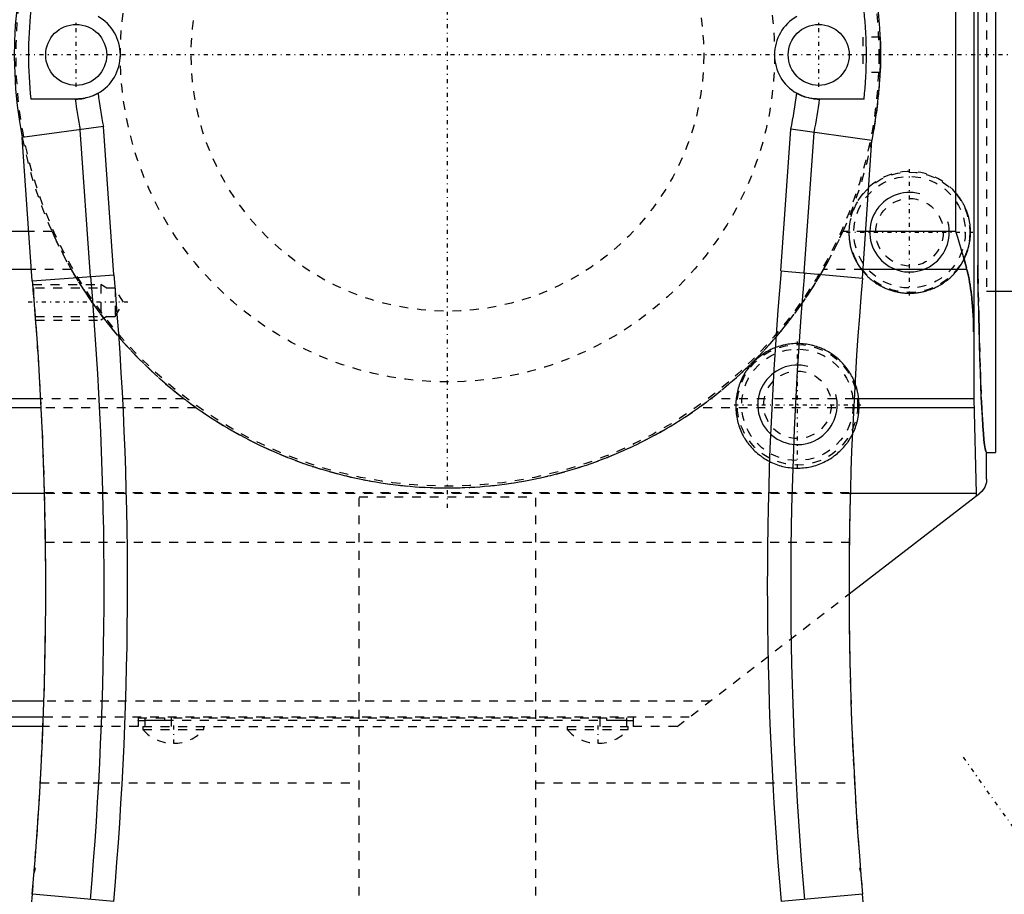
# Model space of a CAD drawing. Extents: x -216 to 565, y -1 to 791.
# Tile 8 of 12: x 52 to 163, y 625 to 724. Entities that reach past the tile are written whole.
import ezdxf

# ---------------------------------------------------------------- set-up
doc = ezdxf.new("R2010")
doc.units = 0
doc.linetypes.add('CENTER', pattern=[1.5, 0.45, -0.5, 0.05, -0.5])
doc.linetypes.add('DASHED', pattern=[2, 1, -1])
for name, color, linetype in [('AM_0', 7, 'CONTINUOUS'), ('AM_10', 7, 'CONTINUOUS'), ('AM_3', 7, 'DASHED'), ('AM_7', 7, 'CENTER')]:
    doc.layers.add(name, color=color, linetype=linetype)

msp = doc.modelspace()

# ---------------------------------------------------------------- linework, layer by layer
at = {"layer": 'AM_0', "color": 7, "linetype": 'CONTINUOUS'}
for p, q in [((162, 764.96), (162, 675)), ((159.58, 681.08), (159.61, 763.67)), ((160, 743.8), (160, 696.2)), ((157.53, 700), (157.53, 741.16)), ((58, 715), (52.86, 715)), ((147.14, 715), (142, 715)), ((61.09, 711.88), (51.9, 710.64)), ((62.26, 695.1), (61.09, 711.88)), ((59.62, 694.91), (58.46, 711.51)), ((137.73, 695.55), (138.85, 711.6)), ((148.03, 710.32), (138.85, 711.6)), ((140.37, 695.32), (141.48, 711.22)), ((53.03, 694.45), (51.9, 710.64)), ((146.95, 694.74), (148.03, 710.32)), ((52.65, 700), (25.74, 700)), ((157.53, 700), (147.31, 700)), ((52.95, 695.72), (24.51, 695.72)), ((53.03, 694.45), (62.29, 695.1)), ((137.73, 695.55), (146.96, 694.74)), ((158.76, 695.72), (147.01, 695.72)), ((162, 693.25), (164, 693.25)), ((54, 681.08), (21.69, 681.08)), ((159.58, 681.08), (146, 681.08)), ((159.85, 670.37), (159.58, 681.08)), ((54.05, 680.08), (21.24, 680.08)), ((159.59, 680.08), (145.95, 680.08)), ((161, 675), (162, 675)), ((161, 671.98), (161, 675)), ((54.42, 670.37), (22.43, 670.37)), ((145.44, 659), (160.22, 670.4)), ((159.85, 670.37), (145.58, 670.37)), ((159.85, 670.11), (159.85, 670.37)), ((54.35, 646.86), (43, 646.86)), ((54.29, 645.05), (43, 645.05)), ((54.25, 644), (44.58, 644)), ((52.56, 619.54), (53.04, 625.02)), ((62.25, 624.21), (53.04, 625.02)), ((146.96, 625.02), (137.75, 624.21)), ((147.44, 619.54), (146.96, 625.02))]:
    msp.add_line(p, q, dxfattribs=at)
for points in [[(60.48, 715.66, 0), (60.41, 715.62, 0), (60.26, 715.54, 0), (60.1, 715.46, 0), (60.03, 715.43, 0), (59.95, 715.4, 0), (59.79, 715.33, 0), (59.64, 715.28, 0), (59.48, 715.23, 0), (59.33, 715.18, 0), (59.18, 715.14, 0), (59.11, 715.12, 0), (59.03, 715.11, 0), (58.89, 715.08, 0), (58.75, 715.06, 0), (58.62, 715.04, 0), (58.49, 715.02, 0), (58.37, 715.01, 0), (58.31, 715.01, 0), (58.25, 715.01, 0), (58.15, 715, 0), (58.05, 715, 0), (58, 715, 0)], [(142, 715, 0), (141.95, 715, 0), (141.85, 715, 0), (141.75, 715.01, 0), (141.69, 715.01, 0), (141.63, 715.01, 0), (141.51, 715.02, 0), (141.38, 715.04, 0), (141.25, 715.06, 0), (141.11, 715.08, 0), (140.97, 715.11, 0), (140.89, 715.12, 0), (140.82, 715.14, 0), (140.67, 715.18, 0), (140.52, 715.23, 0), (140.36, 715.28, 0), (140.2, 715.33, 0), (140.05, 715.4, 0), (139.97, 715.43, 0), (139.9, 715.46, 0), (139.74, 715.54, 0), (139.59, 715.62, 0), (139.52, 715.66, 0)], [(158.76, 695.72, 0), (158.73, 695.84, 0), (158.67, 696.08, 0), (158.6, 696.31, 0), (158.57, 696.43, 0), (158.54, 696.55, 0), (158.47, 696.8, 0), (158.41, 697.04, 0), (158.16, 697.89, 0), (157.74, 699.32, 0), (157.53, 700, 0)], [(161, 675, 0), (160.97, 675.02, 0), (160.9, 675.16, 0), (160.83, 675.44, 0), (160.8, 675.64, 0), (160.77, 675.87, 0), (160.7, 676.44, 0), (160.64, 677.14, 0), (160.58, 677.98, 0), (160.52, 678.95, 0), (160.46, 680.06, 0), (160.43, 680.65, 0), (160.4, 681.28, 0), (160.34, 682.64, 0), (160.29, 684.11, 0), (160.24, 685.69, 0), (160.19, 687.38, 0), (160.14, 689.18, 0), (160.12, 690.12, 0), (160.1, 691.07, 0), (160.06, 693.06, 0), (160.02, 695.13, 0), (160, 696.2, 0)], [(159.53, 688.68, 0), (159.5, 690.03, 0), (159.41, 691.56, 0), (159.38, 691.98, 0), (159.34, 692.4, 0), (159.32, 692.6, 0), (159.29, 692.8, 0), (159.25, 693.19, 0), (159.19, 693.58, 0), (159.14, 693.95, 0), (159.08, 694.3, 0), (159.01, 694.65, 0), (158.98, 694.81, 0), (158.94, 694.97, 0), (158.87, 695.29, 0), (158.8, 695.58, 0), (158.76, 695.72, 0)], [(161, 671.98, 0), (161, 671.98, 0), (161, 671.98, 0), (161, 671.98, 0), (161, 671.97, 0), (161, 671.97, 0), (161, 671.97, 0), (161, 671.97, 0), (161, 671.96, 0), (161, 671.96, 0), (161, 671.96, 0), (161, 671.96, 0), (161, 671.96, 0), (161, 671.95, 0), (161, 671.95, 0), (161, 671.95, 0), (161, 671.95, 0), (161, 671.94, 0), (161, 671.94, 0), (161, 671.94, 0), (161, 671.94, 0), (161, 671.93, 0), (161, 671.93, 0), (161, 671.93, 0), (161, 671.93, 0), (161, 671.93, 0), (161, 671.92, 0), (161, 671.92, 0), (161, 671.92, 0), (161, 671.92, 0), (161, 671.91, 0), (161, 671.91, 0), (161, 671.91, 0), (161, 671.91, 0), (161, 671.91, 0), (161, 671.9, 0), (161, 671.9, 0), (161, 671.9, 0), (161, 671.89, 0), (161, 671.89, 0), (161, 671.89, 0), (161, 671.89, 0), (161, 671.89, 0), (161, 671.88, 0), (161, 671.87, 0), (161, 671.86, 0), (160.99, 671.84, 0), (160.99, 671.83, 0), (160.99, 671.82, 0), (160.99, 671.81, 0), (160.99, 671.79, 0), (160.99, 671.77, 0), (160.99, 671.76, 0), (160.98, 671.74, 0), (160.98, 671.73, 0), (160.98, 671.72, 0), (160.98, 671.7, 0), (160.98, 671.69, 0), (160.98, 671.68, 0), (160.97, 671.63, 0), (160.95, 671.53, 0), (160.92, 671.43, 0), (160.79, 671.1, 0), (160.45, 670.6, 0), (160.22, 670.4, 0)]]:
    msp.add_polyline3d(points, dxfattribs=at)
for centre in [(58, 720), (142, 720)]:
    msp.add_circle(centre, 3.45, dxfattribs=at)
for centre, radius, start, end in [((100, 720), 49, 348.6101, 191.0169), ((100, 720), 47.4, 173.9455, 186.0545), ((58, 720), 5, 299.7892, 60.2108), ((142, 720), 5, 119.7892, 240.2108), ((100, 720), 47.4, 353.9455, 6.0545), ((100, 720), 39.75, 186.2666, 191.7915), ((100, 720), 39.75, 347.7942, 353.7334), ((100, 720), 42.4, 186.772, 191.5438), ((100, 720), 42.4, 348.0551, 353.228), ((-345.44, 659.88), 409.25, 355, 4.9373), ((545.44, 659.88), 409.25, 175, 185), ((545.44, 659.88), 406.6, 175, 185), ((-345.44, 659.88), 400, 355, 4.9589), ((-345.44, 659.88), 406.6, 355, 4.9434), ((545.44, 659.88), 400, 175, 185)]:
    msp.add_arc(centre, radius, start, end, dxfattribs=at)
at = {"layer": 'AM_10', "color": 7, "linetype": 'CONTINUOUS'}
for centre in [(152.28, 699.93), (139.6, 680.4)]:
    msp.add_arc(centre, 4.5, 75, 15, dxfattribs=at)
at = {"layer": 'AM_3', "color": 6, "linetype": 'DASHED'}
for p, q in [((161, 746.75), (161, 693.25)), ((161, 746.75), (161, 693.25)), ((148.96, 722), (147, 722)), ((147, 722), (147, 718)), ((148.96, 718), (147, 718)), ((55.27, 700), (52.65, 700)), ((147.31, 700), (144.73, 700)), ((158.45, 696.88), (158.76, 695.72)), ((57.44, 695.72), (52.95, 695.72)), ((147.01, 695.72), (142.56, 695.72)), ((53.1, 694), (60.8, 694)), ((61.46, 693.62), (60.8, 694)), ((60.8, 694), (60.8, 690)), ((146.95, 694.74), (146.96, 694.74)), ((53.18, 693.62), (53.13, 693.67)), ((53.4, 690.38), (53.13, 693.67)), ((62.4, 693.62), (53.18, 693.62)), ((53.18, 693.62), (53.18, 693.1)), ((63.34, 692), (62.4, 693.62)), ((62.4, 693.62), (62.4, 690.38)), ((161, 693.25), (162, 693.25)), ((62.4, 690.38), (63.34, 692)), ((53.4, 690.38), (62.4, 690.38)), ((53.43, 690), (60.8, 690)), ((61.46, 690.38), (60.8, 690)), ((70.23, 681.08), (54, 681.08)), ((146, 681.08), (129.77, 681.08)), ((71.58, 680.08), (54.05, 680.08)), ((145.95, 680.08), (128.42, 680.08)), ((54.42, 670.5), (145.58, 670.5)), ((145.58, 670.37), (54.42, 670.37)), ((90, 618.88), (90, 670)), ((90, 670), (110, 670)), ((110, 618.88), (110, 670)), ((54.53, 664.88), (145.47, 664.88)), ((126, 644), (145.44, 659)), ((129.71, 646.86), (54.35, 646.86)), ((127.36, 645.05), (54.29, 645.05)), ((65, 645), (121, 645)), ((65, 645), (65, 644)), ((65.75, 645), (65.75, 644)), ((68, 645), (68, 644.73)), ((68.75, 645), (68.75, 644)), ((117.25, 645), (117.25, 644)), ((118, 645), (118, 644.73)), ((120.25, 645), (120.25, 644)), ((121, 645), (121, 644)), ((65, 644), (54.25, 644)), ((65.55, 644), (65.55, 643.66)), ((65.55, 644), (120.45, 644)), ((68, 644.73), (118, 644.73)), ((72.45, 643.66), (72.45, 644)), ((113.55, 644), (113.55, 643.66)), ((120.45, 643.66), (120.45, 644)), ((126, 644), (121, 644)), ((65.55, 643.66), (72.45, 643.66)), ((113.55, 643.66), (120.45, 643.66)), ((53.94, 637.64), (90, 637.64)), ((110, 637.64), (146.06, 637.64)), ((53.24, 627.44), (53.4, 627.93)), ((53.29, 627.99), (53.29, 628.01)), ((53.4, 627.93), (53.29, 628.01)), ((53.4, 627.93), (53.29, 627.99)), ((146.6, 627.93), (146.71, 628.01)), ((146.71, 627.99), (146.6, 627.93)), ((146.6, 627.93), (146.76, 627.44)), ((146.71, 628.01), (146.71, 627.99))]:
    msp.add_line(p, q, dxfattribs=at)
for points in [[(148.96, 722, 0), (148.96, 722, 0), (148.96, 722, 0), (148.96, 722, 0), (148.96, 722, 0), (148.96, 722, 0), (148.96, 722, 0), (148.96, 721.99, 0), (148.96, 721.99, 0), (148.96, 721.99, 0), (148.96, 721.99, 0), (148.96, 721.98, 0), (148.96, 721.98, 0), (148.96, 721.98, 0), (148.96, 721.97, 0), (148.96, 721.97, 0), (148.96, 721.96, 0), (148.96, 721.96, 0), (148.96, 721.95, 0), (148.96, 721.95, 0), (148.96, 721.94, 0), (148.96, 721.94, 0), (148.96, 721.93, 0), (148.96, 721.93, 0), (148.96, 721.92, 0), (148.96, 721.91, 0), (148.96, 721.91, 0), (148.96, 721.9, 0), (148.96, 721.89, 0), (148.96, 721.88, 0), (148.96, 721.87, 0), (148.96, 721.86, 0), (148.96, 721.85, 0), (148.97, 721.85, 0), (148.97, 721.84, 0), (148.97, 721.83, 0), (148.97, 721.82, 0), (148.97, 721.81, 0), (148.97, 721.79, 0), (148.97, 721.78, 0), (148.97, 721.77, 0), (148.97, 721.77, 0), (148.97, 721.75, 0), (148.97, 721.74, 0), (148.97, 721.72, 0), (148.97, 721.71, 0), (148.97, 721.69, 0), (148.97, 721.68, 0), (148.97, 721.68, 0), (148.97, 721.66, 0), (148.97, 721.64, 0), (148.97, 721.63, 0), (148.97, 721.61, 0), (148.97, 721.59, 0), (148.97, 721.58, 0), (148.97, 721.57, 0), (148.98, 721.56, 0), (148.98, 721.54, 0), (148.98, 721.52, 0), (148.98, 721.5, 0), (148.98, 721.48, 0), (148.98, 721.47, 0), (148.98, 721.46, 0), (148.98, 721.44, 0), (148.98, 721.42, 0), (148.98, 721.41, 0), (148.98, 721.4, 0), (148.98, 721.38, 0), (148.98, 721.36, 0), (148.98, 721.35, 0), (148.98, 721.34, 0), (148.98, 721.32, 0), (148.98, 721.3, 0), (148.98, 721.28, 0), (148.98, 721.26, 0), (148.98, 721.23, 0), (148.98, 721.22, 0), (148.99, 721.21, 0), (148.99, 721.19, 0), (148.99, 721.16, 0), (148.99, 721.14, 0), (148.99, 721.12, 0), (148.99, 721.09, 0), (148.99, 721.08, 0), (148.99, 721.07, 0), (148.99, 721.04, 0), (148.99, 721.02, 0), (148.99, 720.99, 0), (148.99, 720.97, 0), (148.99, 720.94, 0), (148.99, 720.93, 0), (148.99, 720.91, 0), (148.99, 720.89, 0), (148.99, 720.86, 0), (148.99, 720.83, 0), (148.99, 720.81, 0), (148.99, 720.78, 0), (148.99, 720.77, 0), (148.99, 720.75, 0), (148.99, 720.72, 0), (149, 720.7, 0), (149, 720.67, 0), (149, 720.64, 0), (149, 720.61, 0), (149, 720.6, 0), (149, 720.58, 0), (149, 720.56, 0), (149, 720.53, 0), (149, 720.51, 0), (149, 720.5, 0), (149, 720.47, 0), (149, 720.44, 0), (149, 720.43, 0), (149, 720.41, 0), (149, 720.38, 0), (149, 720.36, 0), (149, 720.33, 0), (149, 720.3, 0), (149, 720.27, 0), (149, 720.26, 0), (149, 720.24, 0), (149, 720.21, 0), (149, 720.18, 0), (149, 720.16, 0), (149, 720.13, 0), (149, 720.1, 0), (149, 720.08, 0), (149, 720.07, 0), (149, 720.04, 0), (149, 720.01, 0), (149, 720, 0)], [(149, 720, 0), (149, 719.99, 0), (149, 719.96, 0), (149, 719.93, 0), (149, 719.92, 0), (149, 719.9, 0), (149, 719.87, 0), (149, 719.84, 0), (149, 719.82, 0), (149, 719.79, 0), (149, 719.76, 0), (149, 719.74, 0), (149, 719.73, 0), (149, 719.7, 0), (149, 719.67, 0), (149, 719.64, 0), (149, 719.62, 0), (149, 719.59, 0), (149, 719.57, 0), (149, 719.56, 0), (149, 719.53, 0), (149, 719.5, 0), (149, 719.49, 0), (149, 719.47, 0), (149, 719.44, 0), (149, 719.42, 0), (149, 719.4, 0), (149, 719.39, 0), (149, 719.36, 0), (149, 719.33, 0), (149, 719.3, 0), (148.99, 719.28, 0), (148.99, 719.25, 0), (148.99, 719.23, 0), (148.99, 719.22, 0), (148.99, 719.19, 0), (148.99, 719.17, 0), (148.99, 719.14, 0), (148.99, 719.11, 0), (148.99, 719.09, 0), (148.99, 719.07, 0), (148.99, 719.06, 0), (148.99, 719.03, 0), (148.99, 719.01, 0), (148.99, 718.98, 0), (148.99, 718.96, 0), (148.99, 718.93, 0), (148.99, 718.92, 0), (148.99, 718.91, 0), (148.99, 718.88, 0), (148.99, 718.86, 0), (148.99, 718.84, 0), (148.99, 718.81, 0), (148.99, 718.79, 0), (148.98, 718.78, 0), (148.98, 718.77, 0), (148.98, 718.74, 0), (148.98, 718.72, 0), (148.98, 718.7, 0), (148.98, 718.68, 0), (148.98, 718.66, 0), (148.98, 718.65, 0), (148.98, 718.64, 0), (148.98, 718.62, 0), (148.98, 718.6, 0), (148.98, 718.59, 0), (148.98, 718.58, 0), (148.98, 718.56, 0), (148.98, 718.54, 0), (148.98, 718.53, 0), (148.98, 718.52, 0), (148.98, 718.5, 0), (148.98, 718.48, 0), (148.98, 718.46, 0), (148.98, 718.44, 0), (148.97, 718.43, 0), (148.97, 718.42, 0), (148.97, 718.41, 0), (148.97, 718.39, 0), (148.97, 718.37, 0), (148.97, 718.36, 0), (148.97, 718.34, 0), (148.97, 718.32, 0), (148.97, 718.32, 0), (148.97, 718.31, 0), (148.97, 718.29, 0), (148.97, 718.28, 0), (148.97, 718.26, 0), (148.97, 718.25, 0), (148.97, 718.23, 0), (148.97, 718.23, 0), (148.97, 718.22, 0), (148.97, 718.21, 0), (148.97, 718.19, 0), (148.97, 718.18, 0), (148.97, 718.17, 0), (148.97, 718.16, 0), (148.97, 718.15, 0), (148.96, 718.15, 0), (148.96, 718.14, 0), (148.96, 718.13, 0), (148.96, 718.12, 0), (148.96, 718.11, 0), (148.96, 718.1, 0), (148.96, 718.09, 0), (148.96, 718.09, 0), (148.96, 718.08, 0), (148.96, 718.07, 0), (148.96, 718.07, 0), (148.96, 718.06, 0), (148.96, 718.06, 0), (148.96, 718.05, 0), (148.96, 718.05, 0), (148.96, 718.04, 0), (148.96, 718.04, 0), (148.96, 718.03, 0), (148.96, 718.03, 0), (148.96, 718.02, 0), (148.96, 718.02, 0), (148.96, 718.02, 0), (148.96, 718.01, 0), (148.96, 718.01, 0), (148.96, 718.01, 0), (148.96, 718.01, 0), (148.96, 718, 0), (148.96, 718, 0), (148.96, 718, 0), (148.96, 718, 0), (148.96, 718, 0), (148.96, 718, 0), (148.96, 718, 0)], [(158.45, 696.88, 0), (158.55, 697.08, 0), (158.72, 697.49, 0), (158.87, 697.91, 0), (158.93, 698.13, 0), (158.99, 698.34, 0), (159.04, 698.6, 0), (159.06, 698.67, 0), (159.07, 698.74, 0), (159.08, 698.78, 0), (159.08, 698.81, 0), (159.09, 698.89, 0), (159.11, 698.96, 0), (159.12, 699.03, 0), (159.13, 699.1, 0), (159.13, 699.18, 0), (159.14, 699.21, 0), (159.14, 699.25, 0), (159.15, 699.32, 0), (159.16, 699.4, 0), (159.16, 699.47, 0), (159.17, 699.54, 0), (159.17, 699.62, 0), (159.17, 699.65, 0), (159.17, 699.69, 0), (159.18, 699.76, 0), (159.18, 699.84, 0), (159.18, 699.91, 0), (159.18, 699.99, 0), (159.18, 700.06, 0), (159.18, 700.1, 0), (159.17, 700.13, 0), (159.17, 700.21, 0), (159.17, 700.28, 0), (159.16, 700.35, 0), (159.16, 700.43, 0), (159.15, 700.5, 0), (159.15, 700.54, 0), (159.15, 700.57, 0), (159.14, 700.65, 0), (159.13, 700.72, 0), (159.13, 700.76, 0), (159.12, 700.79, 0), (159.11, 700.87, 0), (159.1, 700.94, 0), (159.1, 700.97, 0), (159.09, 701.01, 0), (159.08, 701.08, 0), (159.06, 701.16, 0), (159.05, 701.23, 0), (159.04, 701.3, 0), (159.02, 701.37, 0), (159.01, 701.41, 0), (159, 701.45, 0), (158.99, 701.52, 0), (158.97, 701.59, 0), (158.9, 701.84, 0), (158.76, 702.26, 0), (158.59, 702.68, 0), (158.48, 702.91, 0), (158.45, 702.98, 0), (158.42, 703.04, 0), (158.4, 703.08, 0), (158.38, 703.11, 0), (158.35, 703.18, 0), (158.31, 703.24, 0), (158.29, 703.27, 0), (158.27, 703.31, 0), (158.24, 703.37, 0), (158.2, 703.43, 0), (158.18, 703.47, 0), (158.16, 703.5, 0), (158.12, 703.56, 0), (158.08, 703.62, 0), (158.04, 703.69, 0), (158, 703.75, 0), (157.96, 703.81, 0), (157.94, 703.84, 0), (157.92, 703.87, 0), (157.87, 703.93, 0), (157.83, 703.99, 0), (157.79, 704.05, 0), (157.74, 704.11, 0), (157.7, 704.16, 0), (157.67, 704.19, 0), (157.65, 704.22, 0), (157.61, 704.28, 0), (157.56, 704.34, 0), (157.53, 704.37, 0)], [(55.27, 700, 0), (55.6, 699.28, 0), (56.29, 697.85, 0), (57.04, 696.43, 0), (57.44, 695.72, 0)], [(142.56, 695.72, 0), (142.96, 696.43, 0), (143.71, 697.85, 0), (144.4, 699.28, 0), (144.73, 700, 0)], [(145.41, 700, 0), (145.41, 699.88, 0), (145.41, 699.63, 0), (145.43, 699.38, 0), (145.44, 699.26, 0), (145.45, 699.13, 0), (145.49, 698.88, 0), (145.53, 698.63, 0), (145.58, 698.38, 0), (145.65, 698.13, 0), (145.72, 697.88, 0), (145.76, 697.75, 0), (145.8, 697.63, 0), (145.89, 697.39, 0), (145.99, 697.15, 0), (146.1, 696.92, 0), (146.21, 696.69, 0), (146.34, 696.46, 0), (146.4, 696.35, 0), (146.47, 696.24, 0), (146.61, 696.03, 0), (146.76, 695.82, 0), (146.83, 695.72, 0)], [(157.73, 695.72, 0), (157.86, 695.9, 0), (158.12, 696.28, 0), (158.34, 696.68, 0), (158.45, 696.88, 0)], [(160, 696.2, 0), (160.02, 695.13, 0), (160.06, 693.06, 0), (160.1, 691.07, 0), (160.12, 690.12, 0), (160.14, 689.18, 0), (160.19, 687.38, 0), (160.24, 685.69, 0), (160.29, 684.11, 0), (160.34, 682.64, 0), (160.4, 681.28, 0), (160.43, 680.65, 0), (160.46, 680.06, 0), (160.52, 678.95, 0), (160.58, 677.98, 0), (160.64, 677.14, 0), (160.7, 676.44, 0), (160.77, 675.87, 0), (160.8, 675.64, 0), (160.83, 675.44, 0), (160.9, 675.16, 0), (160.97, 675.02, 0), (161, 675, 0)], [(57.44, 695.72, 0), (57.71, 695.25, 0), (58.27, 694.32, 0), (58.85, 693.4, 0), (59.15, 692.94, 0), (59.45, 692.49, 0), (60.07, 691.6, 0), (60.71, 690.72, 0), (61.37, 689.86, 0), (62.05, 689.01, 0), (62.74, 688.17, 0), (63.1, 687.76, 0), (63.46, 687.35, 0), (64.19, 686.55, 0), (64.94, 685.77, 0), (65.71, 685, 0), (66.5, 684.24, 0), (67.3, 683.51, 0), (67.7, 683.15, 0), (68.12, 682.79, 0), (68.95, 682.09, 0), (69.8, 681.42, 0), (70.23, 681.08, 0)], [(129.77, 681.08, 0), (130.2, 681.42, 0), (131.05, 682.09, 0), (131.88, 682.79, 0), (132.3, 683.15, 0), (132.7, 683.51, 0), (133.5, 684.24, 0), (134.29, 685, 0), (135.06, 685.77, 0), (135.81, 686.55, 0), (136.54, 687.35, 0), (136.9, 687.76, 0), (137.26, 688.17, 0), (137.95, 689.01, 0), (138.63, 689.86, 0), (139.29, 690.72, 0), (139.93, 691.6, 0), (140.55, 692.49, 0), (140.85, 692.94, 0), (141.15, 693.4, 0), (141.73, 694.32, 0), (142.29, 695.25, 0), (142.56, 695.72, 0)], [(146.83, 695.72, 0), (146.87, 695.68, 0), (146.94, 695.58, 0), (147.01, 695.49, 0), (147.05, 695.45, 0), (147.09, 695.41, 0), (147.17, 695.32, 0), (147.24, 695.23, 0), (147.32, 695.15, 0), (147.41, 695.06, 0), (147.49, 694.98, 0), (147.53, 694.94, 0), (147.57, 694.9, 0), (147.66, 694.82, 0), (147.75, 694.74, 0), (147.83, 694.67, 0), (147.92, 694.59, 0), (148.01, 694.52, 0), (148.06, 694.48, 0), (148.11, 694.45, 0), (148.2, 694.38, 0), (148.29, 694.31, 0), (148.34, 694.27, 0), (148.39, 694.24, 0), (148.48, 694.18, 0), (148.58, 694.11, 0), (148.63, 694.08, 0), (148.68, 694.05, 0), (148.78, 693.99, 0), (148.88, 693.93, 0), (148.98, 693.87, 0), (149.09, 693.82, 0), (149.19, 693.77, 0), (149.24, 693.74, 0), (149.29, 693.71, 0), (149.4, 693.66, 0), (149.51, 693.62, 0), (149.61, 693.57, 0), (149.72, 693.53, 0), (149.83, 693.48, 0), (149.88, 693.46, 0), (149.94, 693.44, 0), (150.05, 693.4, 0), (150.16, 693.37, 0), (150.27, 693.33, 0), (150.38, 693.3, 0), (150.49, 693.27, 0), (150.55, 693.25, 0), (150.61, 693.24, 0), (150.72, 693.21, 0), (150.83, 693.18, 0), (150.95, 693.16, 0), (151.06, 693.14, 0), (151.18, 693.12, 0), (151.24, 693.11, 0), (151.29, 693.1, 0), (151.41, 693.09, 0), (151.52, 693.07, 0), (151.64, 693.06, 0), (151.76, 693.05, 0), (151.87, 693.04, 0), (151.93, 693.04, 0), (151.99, 693.04, 0), (152.11, 693.03, 0), (152.22, 693.03, 0), (152.28, 693.03, 0), (152.34, 693.03, 0), (152.46, 693.03, 0), (152.57, 693.04, 0), (152.63, 693.04, 0), (152.69, 693.04, 0), (152.8, 693.05, 0), (152.92, 693.06, 0), (153.04, 693.07, 0), (153.15, 693.09, 0), (153.27, 693.1, 0), (153.33, 693.11, 0), (153.38, 693.12, 0), (153.5, 693.14, 0), (153.61, 693.16, 0), (153.73, 693.18, 0), (153.84, 693.21, 0), (153.95, 693.24, 0), (154.01, 693.25, 0), (154.07, 693.27, 0), (154.18, 693.3, 0), (154.29, 693.33, 0), (154.4, 693.37, 0), (154.51, 693.4, 0), (154.62, 693.44, 0), (154.68, 693.46, 0), (154.73, 693.48, 0), (154.84, 693.53, 0), (154.95, 693.57, 0), (155.06, 693.62, 0), (155.16, 693.66, 0), (155.27, 693.71, 0), (155.32, 693.74, 0), (155.37, 693.77, 0), (155.47, 693.82, 0), (155.58, 693.87, 0), (155.68, 693.93, 0), (155.78, 693.99, 0), (155.88, 694.05, 0), (155.93, 694.08, 0), (155.98, 694.11, 0), (156.08, 694.18, 0), (156.17, 694.24, 0), (156.22, 694.27, 0), (156.27, 694.31, 0), (156.36, 694.38, 0), (156.46, 694.45, 0), (156.5, 694.48, 0), (156.55, 694.52, 0), (156.64, 694.59, 0), (156.73, 694.67, 0), (156.82, 694.74, 0), (156.9, 694.82, 0), (156.99, 694.9, 0), (157.03, 694.94, 0), (157.07, 694.98, 0), (157.16, 695.06, 0), (157.24, 695.15, 0), (157.32, 695.23, 0), (157.39, 695.32, 0), (157.47, 695.41, 0), (157.51, 695.45, 0), (157.55, 695.49, 0), (157.62, 695.58, 0), (157.69, 695.68, 0), (157.73, 695.72, 0)], [(158.76, 695.72, 0), (158.8, 695.58, 0), (158.87, 695.29, 0), (158.94, 694.97, 0), (158.98, 694.81, 0), (159.01, 694.65, 0), (159.08, 694.3, 0), (159.14, 693.95, 0), (159.19, 693.58, 0), (159.25, 693.19, 0), (159.29, 692.8, 0), (159.32, 692.6, 0), (159.34, 692.4, 0), (159.38, 691.98, 0), (159.41, 691.56, 0), (159.5, 690.03, 0), (159.53, 688.68, 0)], [(146.53, 681.08, 0), (146.52, 681.18, 0), (146.5, 681.36, 0), (146.47, 681.55, 0), (146.45, 681.64, 0), (146.43, 681.74, 0), (146.39, 681.92, 0), (146.35, 682.11, 0), (146.3, 682.29, 0), (146.24, 682.47, 0), (146.18, 682.65, 0), (146.15, 682.74, 0), (146.12, 682.83, 0), (146.05, 683.01, 0), (145.98, 683.18, 0), (145.9, 683.35, 0), (145.81, 683.52, 0), (145.73, 683.69, 0), (145.68, 683.77, 0), (145.63, 683.86, 0), (145.54, 684.02, 0), (145.43, 684.18, 0), (145.38, 684.26, 0), (145.33, 684.33, 0), (145.22, 684.49, 0), (145.1, 684.64, 0), (145.05, 684.71, 0), (144.99, 684.79, 0), (144.86, 684.93, 0), (144.74, 685.07, 0), (144.61, 685.21, 0), (144.47, 685.35, 0), (144.34, 685.48, 0), (144.27, 685.54, 0), (144.2, 685.6, 0), (144.05, 685.73, 0), (143.9, 685.85, 0), (143.75, 685.96, 0), (143.6, 686.07, 0), (143.44, 686.18, 0), (143.36, 686.23, 0), (143.28, 686.28, 0), (143.12, 686.38, 0), (142.96, 686.47, 0), (142.79, 686.56, 0), (142.62, 686.65, 0), (142.45, 686.73, 0), (142.36, 686.76, 0), (142.27, 686.8, 0), (142.1, 686.87, 0), (141.92, 686.94, 0), (141.74, 687, 0), (141.56, 687.05, 0), (141.38, 687.1, 0), (141.29, 687.13, 0), (141.19, 687.15, 0), (141.01, 687.19, 0), (140.82, 687.23, 0), (140.64, 687.26, 0), (140.45, 687.28, 0), (140.26, 687.3, 0), (140.17, 687.31, 0), (140.07, 687.32, 0), (139.88, 687.33, 0), (139.69, 687.33, 0), (139.6, 687.34, 0), (139.5, 687.33, 0), (139.31, 687.33, 0), (139.12, 687.32, 0), (139.03, 687.31, 0), (138.94, 687.3, 0), (138.75, 687.28, 0), (138.56, 687.26, 0), (138.37, 687.23, 0), (138.19, 687.19, 0), (138, 687.15, 0), (137.91, 687.13, 0), (137.82, 687.1, 0), (137.64, 687.05, 0), (137.45, 687, 0), (137.27, 686.94, 0), (137.1, 686.87, 0), (136.92, 686.8, 0), (136.83, 686.76, 0), (136.75, 686.73, 0), (136.58, 686.65, 0), (136.41, 686.56, 0), (136.24, 686.47, 0), (136.07, 686.38, 0), (135.91, 686.28, 0), (135.83, 686.23, 0), (135.75, 686.18, 0), (135.6, 686.07, 0), (135.44, 685.96, 0), (135.29, 685.85, 0), (135.14, 685.73, 0), (135, 685.6, 0), (134.93, 685.54, 0), (134.86, 685.48, 0), (134.72, 685.35, 0), (134.59, 685.21, 0), (134.46, 685.07, 0), (134.33, 684.93, 0), (134.21, 684.79, 0), (134.15, 684.71, 0), (134.09, 684.64, 0), (133.98, 684.49, 0), (133.87, 684.33, 0), (133.81, 684.26, 0), (133.76, 684.18, 0), (133.66, 684.02, 0), (133.56, 683.86, 0), (133.52, 683.77, 0), (133.47, 683.69, 0), (133.38, 683.52, 0), (133.3, 683.35, 0), (133.22, 683.18, 0), (133.15, 683.01, 0), (133.08, 682.83, 0), (133.04, 682.74, 0), (133.01, 682.65, 0), (132.95, 682.47, 0), (132.9, 682.29, 0), (132.85, 682.11, 0), (132.8, 681.92, 0), (132.76, 681.74, 0), (132.74, 681.64, 0), (132.73, 681.55, 0), (132.7, 681.36, 0), (132.67, 681.18, 0), (132.66, 681.08, 0)], [(70.23, 681.08, 0), (70.27, 681.05, 0), (70.35, 680.99, 0), (70.42, 680.93, 0), (70.46, 680.9, 0), (70.5, 680.87, 0), (70.58, 680.81, 0), (70.66, 680.75, 0), (70.74, 680.69, 0), (70.82, 680.64, 0), (70.9, 680.58, 0), (70.93, 680.55, 0), (70.97, 680.52, 0), (71.05, 680.47, 0), (71.12, 680.41, 0), (71.2, 680.36, 0), (71.27, 680.31, 0), (71.34, 680.25, 0), (71.38, 680.23, 0), (71.41, 680.2, 0), (71.48, 680.15, 0), (71.55, 680.11, 0), (71.58, 680.08, 0)], [(128.42, 680.08, 0), (128.45, 680.11, 0), (128.52, 680.15, 0), (128.59, 680.2, 0), (128.62, 680.23, 0), (128.66, 680.25, 0), (128.73, 680.31, 0), (128.8, 680.36, 0), (128.88, 680.41, 0), (128.95, 680.47, 0), (129.03, 680.52, 0), (129.07, 680.55, 0), (129.1, 680.58, 0), (129.18, 680.64, 0), (129.26, 680.69, 0), (129.34, 680.75, 0), (129.42, 680.81, 0), (129.5, 680.87, 0), (129.54, 680.9, 0), (129.58, 680.93, 0), (129.65, 680.99, 0), (129.73, 681.05, 0), (129.77, 681.08, 0)], [(132.66, 681.08, 0), (132.66, 681.05, 0), (132.65, 680.99, 0), (132.65, 680.93, 0), (132.65, 680.89, 0), (132.64, 680.86, 0), (132.64, 680.8, 0), (132.63, 680.74, 0), (132.63, 680.68, 0), (132.63, 680.62, 0), (132.63, 680.57, 0), (132.63, 680.54, 0), (132.62, 680.51, 0), (132.62, 680.45, 0), (132.62, 680.4, 0), (132.62, 680.35, 0), (132.62, 680.29, 0), (132.62, 680.24, 0), (132.62, 680.22, 0), (132.62, 680.2, 0), (132.62, 680.15, 0), (132.62, 680.1, 0), (132.62, 680.08, 0)], [(146.57, 680.08, 0), (146.57, 680.1, 0), (146.57, 680.15, 0), (146.58, 680.2, 0), (146.58, 680.22, 0), (146.58, 680.24, 0), (146.58, 680.29, 0), (146.57, 680.35, 0), (146.57, 680.4, 0), (146.57, 680.45, 0), (146.57, 680.51, 0), (146.57, 680.54, 0), (146.57, 680.57, 0), (146.57, 680.62, 0), (146.56, 680.68, 0), (146.56, 680.74, 0), (146.56, 680.8, 0), (146.55, 680.86, 0), (146.55, 680.89, 0), (146.55, 680.93, 0), (146.54, 680.99, 0), (146.54, 681.05, 0), (146.53, 681.08, 0)], [(71.58, 680.08, 0), (71.81, 679.92, 0), (72.27, 679.6, 0), (72.74, 679.28, 0), (72.97, 679.13, 0), (73.21, 678.97, 0), (73.68, 678.67, 0), (74.15, 678.37, 0), (74.63, 678.08, 0), (75.11, 677.79, 0), (75.6, 677.51, 0), (75.84, 677.37, 0), (76.09, 677.23, 0), (76.58, 676.96, 0), (77.07, 676.69, 0), (77.57, 676.43, 0), (78.07, 676.18, 0), (78.57, 675.93, 0), (78.83, 675.81, 0), (79.08, 675.69, 0), (79.59, 675.45, 0), (80.1, 675.22, 0), (80.36, 675.11, 0), (80.62, 675, 0), (81.13, 674.78, 0), (81.65, 674.56, 0), (81.91, 674.46, 0), (82.17, 674.36, 0), (82.7, 674.16, 0), (83.22, 673.96, 0), (83.75, 673.77, 0), (84.28, 673.59, 0), (84.82, 673.41, 0), (85.08, 673.33, 0), (85.35, 673.24, 0), (85.89, 673.08, 0), (86.43, 672.92, 0), (86.97, 672.77, 0), (87.51, 672.62, 0), (88.05, 672.48, 0), (88.32, 672.41, 0), (88.6, 672.35, 0), (89.14, 672.22, 0), (89.69, 672.1, 0), (90.24, 671.98, 0), (90.79, 671.87, 0), (91.34, 671.77, 0), (91.62, 671.72, 0), (91.9, 671.67, 0), (92.45, 671.58, 0), (93.01, 671.5, 0), (93.56, 671.42, 0), (94.12, 671.35, 0), (94.68, 671.29, 0), (94.96, 671.26, 0), (95.24, 671.23, 0), (95.79, 671.18, 0), (96.35, 671.14, 0), (96.91, 671.1, 0), (97.47, 671.07, 0), (98.04, 671.04, 0), (98.32, 671.03, 0), (98.6, 671.02, 0), (99.16, 671.01, 0), (99.72, 671, 0), (100, 671, 0), (100.28, 671, 0), (100.84, 671.01, 0), (101.4, 671.02, 0), (101.68, 671.03, 0), (101.96, 671.04, 0), (102.53, 671.07, 0), (103.09, 671.1, 0), (103.65, 671.14, 0), (104.21, 671.18, 0), (104.76, 671.23, 0), (105.04, 671.26, 0), (105.32, 671.29, 0), (105.88, 671.35, 0), (106.44, 671.42, 0), (106.99, 671.5, 0), (107.55, 671.58, 0), (108.1, 671.67, 0), (108.38, 671.72, 0), (108.66, 671.77, 0), (109.21, 671.87, 0), (109.76, 671.98, 0), (110.31, 672.1, 0), (110.86, 672.22, 0), (111.4, 672.35, 0), (111.68, 672.41, 0), (111.95, 672.48, 0), (112.49, 672.62, 0), (113.03, 672.77, 0), (113.57, 672.92, 0), (114.11, 673.08, 0), (114.65, 673.24, 0), (114.92, 673.33, 0), (115.18, 673.41, 0), (115.72, 673.59, 0), (116.25, 673.77, 0), (116.78, 673.96, 0), (117.3, 674.16, 0), (117.83, 674.36, 0), (118.09, 674.46, 0), (118.35, 674.56, 0), (118.87, 674.78, 0), (119.38, 675, 0), (119.64, 675.11, 0), (119.9, 675.22, 0), (120.41, 675.45, 0), (120.92, 675.69, 0), (121.17, 675.81, 0), (121.43, 675.93, 0), (121.93, 676.18, 0), (122.43, 676.43, 0), (122.93, 676.69, 0), (123.42, 676.96, 0), (123.91, 677.23, 0), (124.16, 677.37, 0), (124.4, 677.51, 0), (124.89, 677.79, 0), (125.37, 678.08, 0), (125.85, 678.37, 0), (126.32, 678.67, 0), (126.79, 678.97, 0), (127.03, 679.13, 0), (127.26, 679.28, 0), (127.73, 679.6, 0), (128.19, 679.92, 0), (128.42, 680.08, 0)], [(132.62, 680.08, 0), (132.62, 679.98, 0), (132.63, 679.78, 0), (132.65, 679.58, 0), (132.66, 679.48, 0), (132.67, 679.38, 0), (132.7, 679.18, 0), (132.73, 678.99, 0), (132.77, 678.79, 0), (132.81, 678.59, 0), (132.86, 678.4, 0), (132.89, 678.3, 0), (132.92, 678.21, 0), (132.98, 678.01, 0), (133.04, 677.83, 0), (133.11, 677.64, 0), (133.19, 677.45, 0), (133.27, 677.27, 0), (133.32, 677.18, 0), (133.36, 677.09, 0), (133.45, 676.91, 0), (133.55, 676.74, 0), (133.6, 676.65, 0), (133.65, 676.56, 0), (133.76, 676.39, 0), (133.87, 676.23, 0), (133.93, 676.15, 0), (133.99, 676.06, 0), (134.11, 675.91, 0), (134.24, 675.75, 0), (134.37, 675.6, 0), (134.5, 675.45, 0), (134.64, 675.3, 0), (134.71, 675.23, 0), (134.78, 675.16, 0), (134.93, 675.03, 0), (135.08, 674.9, 0), (135.24, 674.77, 0), (135.4, 674.65, 0), (135.56, 674.53, 0), (135.64, 674.47, 0), (135.72, 674.41, 0), (135.89, 674.3, 0), (136.06, 674.2, 0), (136.24, 674.1, 0), (136.41, 674.01, 0), (136.59, 673.92, 0), (136.68, 673.88, 0), (136.77, 673.83, 0), (136.96, 673.76, 0), (137.15, 673.68, 0), (137.33, 673.61, 0), (137.52, 673.55, 0), (137.72, 673.5, 0), (137.81, 673.47, 0), (137.91, 673.44, 0), (138.11, 673.4, 0), (138.3, 673.36, 0), (138.5, 673.32, 0), (138.7, 673.3, 0), (138.9, 673.27, 0), (139, 673.26, 0), (139.1, 673.26, 0), (139.3, 673.24, 0), (139.5, 673.24, 0), (139.6, 673.24, 0), (139.7, 673.24, 0), (139.9, 673.24, 0), (140.1, 673.26, 0), (140.2, 673.26, 0), (140.3, 673.27, 0), (140.5, 673.3, 0), (140.7, 673.32, 0), (140.89, 673.36, 0), (141.09, 673.4, 0), (141.28, 673.44, 0), (141.38, 673.47, 0), (141.48, 673.5, 0), (141.67, 673.55, 0), (141.86, 673.61, 0), (142.05, 673.68, 0), (142.24, 673.76, 0), (142.42, 673.83, 0), (142.51, 673.88, 0), (142.6, 673.92, 0), (142.78, 674.01, 0), (142.96, 674.1, 0), (143.13, 674.2, 0), (143.31, 674.3, 0), (143.47, 674.41, 0), (143.56, 674.47, 0), (143.64, 674.53, 0), (143.8, 674.65, 0), (143.96, 674.77, 0), (144.11, 674.9, 0), (144.26, 675.03, 0), (144.41, 675.16, 0), (144.48, 675.23, 0), (144.55, 675.3, 0), (144.69, 675.45, 0), (144.83, 675.6, 0), (144.96, 675.75, 0), (145.09, 675.91, 0), (145.21, 676.06, 0), (145.27, 676.15, 0), (145.32, 676.23, 0), (145.44, 676.39, 0), (145.54, 676.56, 0), (145.59, 676.65, 0), (145.65, 676.74, 0), (145.74, 676.91, 0), (145.84, 677.09, 0), (145.88, 677.18, 0), (145.92, 677.27, 0), (146, 677.45, 0), (146.08, 677.64, 0), (146.15, 677.83, 0), (146.22, 678.01, 0), (146.28, 678.21, 0), (146.31, 678.3, 0), (146.33, 678.4, 0), (146.38, 678.59, 0), (146.43, 678.79, 0), (146.47, 678.99, 0), (146.5, 679.18, 0), (146.52, 679.38, 0), (146.54, 679.48, 0), (146.55, 679.58, 0), (146.56, 679.78, 0), (146.57, 679.98, 0), (146.57, 680.08, 0)], [(53.94, 637.64, 0), (53.99, 638.53, 0), (54.08, 640.31, 0), (54.17, 642.1, 0), (54.2, 643, 0), (54.24, 643.9, 0), (54.31, 645.71, 0), (54.37, 647.52, 0), (54.42, 649.34, 0), (54.47, 651.17, 0), (54.5, 653, 0), (54.52, 653.91, 0), (54.53, 654.83, 0), (54.55, 656.67, 0), (54.56, 658.51, 0), (54.56, 660.35, 0), (54.55, 662.2, 0), (54.54, 664.04, 0), (54.53, 664.97, 0), (54.52, 665.89, 0), (54.48, 667.73, 0), (54.44, 669.58, 0), (54.42, 670.5, 0)], [(145.58, 670.5, 0), (145.56, 669.58, 0), (145.52, 667.73, 0), (145.48, 665.89, 0), (145.47, 664.97, 0), (145.46, 664.04, 0), (145.45, 662.2, 0), (145.44, 660.35, 0), (145.44, 658.51, 0), (145.45, 656.67, 0), (145.47, 654.83, 0), (145.48, 653.91, 0), (145.5, 653, 0), (145.53, 651.17, 0), (145.58, 649.34, 0), (145.63, 647.52, 0), (145.69, 645.71, 0), (145.76, 643.9, 0), (145.8, 643, 0), (145.83, 642.1, 0), (145.92, 640.31, 0), (146.01, 638.53, 0), (146.06, 637.64, 0)], [(65, 644.65, 0), (65, 644.66, 0), (65, 644.66, 0), (65, 644.66, 0), (65, 644.66, 0), (65, 644.66, 0), (65.01, 644.66, 0), (65.01, 644.66, 0), (65.01, 644.66, 0), (65.02, 644.66, 0), (65.02, 644.66, 0), (65.03, 644.66, 0), (65.03, 644.67, 0), (65.03, 644.67, 0), (65.04, 644.67, 0), (65.05, 644.67, 0), (65.06, 644.67, 0), (65.07, 644.67, 0), (65.07, 644.67, 0), (65.08, 644.67, 0), (65.09, 644.67, 0), (65.1, 644.67, 0), (65.1, 644.67, 0), (65.11, 644.68, 0), (65.12, 644.68, 0), (65.13, 644.68, 0), (65.14, 644.68, 0), (65.15, 644.68, 0), (65.16, 644.68, 0), (65.17, 644.68, 0), (65.19, 644.68, 0), (65.2, 644.68, 0), (65.22, 644.68, 0), (65.23, 644.68, 0), (65.24, 644.69, 0), (65.25, 644.69, 0), (65.27, 644.69, 0), (65.29, 644.69, 0), (65.31, 644.69, 0), (65.33, 644.69, 0), (65.34, 644.69, 0), (65.35, 644.69, 0), (65.37, 644.69, 0), (65.39, 644.69, 0), (65.41, 644.69, 0), (65.44, 644.7, 0), (65.46, 644.7, 0), (65.47, 644.7, 0), (65.48, 644.7, 0), (65.51, 644.7, 0), (65.53, 644.7, 0), (65.56, 644.7, 0), (65.58, 644.7, 0), (65.61, 644.7, 0), (65.62, 644.7, 0), (65.63, 644.7, 0), (65.66, 644.7, 0), (65.69, 644.7, 0), (65.72, 644.71, 0), (65.74, 644.71, 0), (65.77, 644.71, 0), (65.79, 644.71, 0), (65.8, 644.71, 0), (65.83, 644.71, 0), (65.86, 644.71, 0), (65.88, 644.71, 0), (65.89, 644.71, 0), (65.93, 644.71, 0), (65.96, 644.71, 0), (65.97, 644.71, 0), (65.99, 644.71, 0), (66.02, 644.71, 0), (66.05, 644.71, 0), (66.09, 644.72, 0), (66.12, 644.72, 0), (66.16, 644.72, 0), (66.17, 644.72, 0), (66.19, 644.72, 0), (66.23, 644.72, 0), (66.26, 644.72, 0), (66.3, 644.72, 0), (66.33, 644.72, 0), (66.37, 644.72, 0), (66.39, 644.72, 0), (66.41, 644.72, 0), (66.44, 644.72, 0), (66.48, 644.72, 0), (66.52, 644.72, 0), (66.56, 644.72, 0), (66.6, 644.72, 0), (66.61, 644.72, 0), (66.63, 644.72, 0), (66.67, 644.73, 0), (66.71, 644.73, 0), (66.75, 644.73, 0), (66.79, 644.73, 0), (66.83, 644.73, 0), (66.85, 644.73, 0), (66.87, 644.73, 0), (66.91, 644.73, 0), (66.95, 644.73, 0), (66.99, 644.73, 0), (67.04, 644.73, 0), (67.08, 644.73, 0), (67.1, 644.73, 0), (67.12, 644.73, 0), (67.16, 644.73, 0), (67.2, 644.73, 0), (67.22, 644.73, 0), (67.24, 644.73, 0), (67.29, 644.73, 0), (67.33, 644.73, 0), (67.35, 644.73, 0), (67.37, 644.73, 0), (67.41, 644.73, 0), (67.46, 644.73, 0), (67.5, 644.73, 0), (67.54, 644.73, 0), (67.59, 644.73, 0), (67.61, 644.73, 0), (67.63, 644.73, 0), (67.67, 644.73, 0), (67.72, 644.73, 0), (67.76, 644.73, 0), (67.8, 644.73, 0), (67.85, 644.73, 0), (67.87, 644.73, 0), (67.89, 644.73, 0), (67.93, 644.73, 0), (67.98, 644.73, 0), (68, 644.73, 0)], [(118, 644.73, 0), (118.02, 644.73, 0), (118.07, 644.73, 0), (118.11, 644.73, 0), (118.13, 644.73, 0), (118.15, 644.73, 0), (118.2, 644.73, 0), (118.24, 644.73, 0), (118.28, 644.73, 0), (118.33, 644.73, 0), (118.37, 644.73, 0), (118.39, 644.73, 0), (118.41, 644.73, 0), (118.46, 644.73, 0), (118.5, 644.73, 0), (118.54, 644.73, 0), (118.59, 644.73, 0), (118.63, 644.73, 0), (118.65, 644.73, 0), (118.67, 644.73, 0), (118.71, 644.73, 0), (118.76, 644.73, 0), (118.78, 644.73, 0), (118.8, 644.73, 0), (118.84, 644.73, 0), (118.88, 644.73, 0), (118.9, 644.73, 0), (118.92, 644.73, 0), (118.96, 644.73, 0), (119.01, 644.73, 0), (119.05, 644.73, 0), (119.09, 644.73, 0), (119.13, 644.73, 0), (119.15, 644.73, 0), (119.17, 644.73, 0), (119.21, 644.73, 0), (119.25, 644.73, 0), (119.29, 644.73, 0), (119.33, 644.73, 0), (119.37, 644.72, 0), (119.39, 644.72, 0), (119.4, 644.72, 0), (119.44, 644.72, 0), (119.48, 644.72, 0), (119.52, 644.72, 0), (119.56, 644.72, 0), (119.59, 644.72, 0), (119.61, 644.72, 0), (119.63, 644.72, 0), (119.67, 644.72, 0), (119.7, 644.72, 0), (119.74, 644.72, 0), (119.77, 644.72, 0), (119.81, 644.72, 0), (119.83, 644.72, 0), (119.84, 644.72, 0), (119.88, 644.72, 0), (119.91, 644.72, 0), (119.95, 644.71, 0), (119.98, 644.71, 0), (120.01, 644.71, 0), (120.03, 644.71, 0), (120.04, 644.71, 0), (120.07, 644.71, 0), (120.11, 644.71, 0), (120.12, 644.71, 0), (120.14, 644.71, 0), (120.17, 644.71, 0), (120.2, 644.71, 0), (120.21, 644.71, 0), (120.23, 644.71, 0), (120.26, 644.71, 0), (120.28, 644.71, 0), (120.31, 644.7, 0), (120.34, 644.7, 0), (120.37, 644.7, 0), (120.38, 644.7, 0), (120.39, 644.7, 0), (120.42, 644.7, 0), (120.44, 644.7, 0), (120.47, 644.7, 0), (120.49, 644.7, 0), (120.52, 644.7, 0), (120.53, 644.7, 0), (120.54, 644.7, 0), (120.56, 644.7, 0), (120.59, 644.69, 0), (120.61, 644.69, 0), (120.63, 644.69, 0), (120.65, 644.69, 0), (120.66, 644.69, 0), (120.67, 644.69, 0), (120.69, 644.69, 0), (120.71, 644.69, 0), (120.73, 644.69, 0), (120.75, 644.69, 0), (120.76, 644.69, 0), (120.77, 644.68, 0), (120.78, 644.68, 0), (120.8, 644.68, 0), (120.81, 644.68, 0), (120.83, 644.68, 0), (120.84, 644.68, 0), (120.85, 644.68, 0), (120.86, 644.68, 0), (120.87, 644.68, 0), (120.88, 644.68, 0), (120.89, 644.68, 0), (120.9, 644.67, 0), (120.9, 644.67, 0), (120.91, 644.67, 0), (120.92, 644.67, 0), (120.93, 644.67, 0), (120.93, 644.67, 0), (120.94, 644.67, 0), (120.95, 644.67, 0), (120.96, 644.67, 0), (120.97, 644.67, 0), (120.97, 644.67, 0), (120.97, 644.66, 0), (120.98, 644.66, 0), (120.98, 644.66, 0), (120.99, 644.66, 0), (120.99, 644.66, 0), (120.99, 644.66, 0), (121, 644.66, 0), (121, 644.66, 0), (121, 644.66, 0), (121, 644.66, 0), (121, 644.66, 0), (121, 644.65, 0)], [(53.04, 625.02, 0), (53.22, 627.12, 0), (53.54, 631.32, 0), (53.82, 635.53, 0), (53.94, 637.64, 0)], [(146.06, 637.64, 0), (146.18, 635.53, 0), (146.46, 631.32, 0), (146.78, 627.12, 0), (146.96, 625.02, 0)]]:
    msp.add_polyline3d(points, dxfattribs=at)
for centre, radius in [((100, 720), 48.8), ((100, 720), 37), ((100, 720), 29), ((100, 720), 29), ((152.28, 699.93), 6.81), ((152.28, 699.93), 6.31), ((152.28, 699.93), 3.82), ((139.6, 680.4), 6.81), ((139.6, 680.4), 6.31), ((139.6, 680.4), 3.82)]:
    msp.add_circle(centre, radius, dxfattribs=at)
for centre, radius, start, end in [((100, 720), 49, 191.0169, 357.6607), ((58, 720), 5, 270, 299.7892), ((142, 720), 5, 240.2108, 270), ((152.28, 699.93), 6.87, 40.1788, 179.4282), ((-345.44, 659.88), 400, 1.5216, 4.9589), ((69, 646.7), 4.6, 221.3662, 269.9713), ((69, 646.7), 4.6, 270.0287, 318.6338), ((117, 646.7), 4.6, 221.3662, 269.9713), ((117, 646.7), 4.6, 270.0287, 318.6338)]:
    msp.add_arc(centre, radius, start, end, dxfattribs=at)
at = {"layer": 'AM_7', "color": 4, "linetype": 'CENTER'}
for p, q in [((100, 668.76), (100, 771.24)), ((58, 716.38), (58, 723.62)), ((142, 716.38), (142, 723.62)), ((342.59, 720), (48.76, 720)), ((152.28, 692.78), (152.28, 707.08)), ((145.13, 699.93), (159.43, 699.93)), ((63.86, 692), (52.27, 692)), ((139.6, 673.25), (139.6, 687.55)), ((132.45, 680.4), (146.75, 680.4)), ((69, 644.1), (69, 642)), ((117, 644.1), (117, 642)), ((204.53, 575.79), (158.25, 640.69))]:
    msp.add_line(p, q, dxfattribs=at)

doc.saveas('drawing.dxf')
